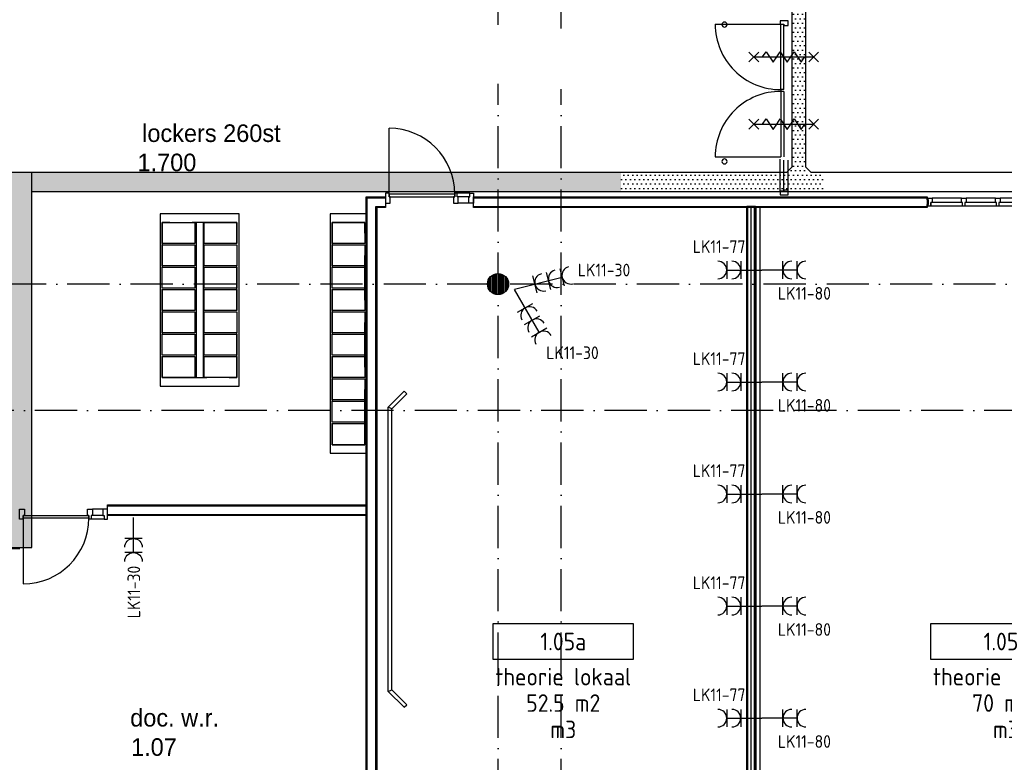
# Model space of a CAD drawing. Header units: millimetres. Extents: x 84333 to 241285, y -2244 to 84291.
# Tile 61 of 74: x 190715 to 204718, y 43775 to 54336. Entities that reach past the tile are written whole.
import ezdxf
from ezdxf.enums import TextEntityAlignment as Align

# ---------------------------------------------------------------- set-up
doc = ezdxf.new("R2010")
doc.units = ezdxf.units.MM
doc.header["$LTSCALE"] = 100
doc.linetypes.add('DASHDOT', pattern=[9, 6, -1.5, 0, -1.5])
doc.linetypes.add('HIDDEN', pattern=[9.525, 6.35, -3.175])
doc.layers.get('0').update_dxf_attribs({"linetype": 'CONTINUOUS'})
for name, color, linetype in [('AFDELING', 4, 'CONTINUOUS'), ('AL$1----_ALGEMEEN', 7, 'CONTINUOUS'), ('AL$2----_RENVOOI', 7, 'CONTINUOUS'), ('AL$7----_STRAMIEN', 1, 'DASHDOT'), ('AL22----_BINNENWAND', 7, 'CONTINUOUS'), ('AL28----_KONSTRUKTIE', 3, 'CONTINUOUS'), ('AL32----_BINNENKOZ', 7, 'CONTINUOUS'), ('AL32----_DRAAIR', 7, 'CONTINUOUS'), ('AL32----_DRAAIRICHTING', 1, 'CONTINUOUS'), ('AL65----_BEVEILIGING', 7, 'CONTINUOUS'), ('ALXAA---_GEWBETON', 12, 'CONTINUOUS'), ('BOUW', 8, 'CONTINUOUS'), ('EB62203-_ATTRIB', 2, 'CONTINUOUS'), ('EL61303-_WANDGOOT', 3, 'CONTINUOUS'), ('EL62203-_KRACHT-WCD230', 3, 'CONTINUOUS'), ('EL6441--_DATACOM', 3, 'CONTINUOUS'), ('FL82----', 7, 'CONTINUOUS'), ('GEBOUWLABEL', 4, 'CONTINUOUS'), ('INHOUD', 7, 'CONTINUOUS'), ('KABELGGOOT1', 8, 'CONTINUOUS'), ('OMSCHRIJVING', 7, 'CONTINUOUS'), ('OPPERVLAK', 7, 'CONTINUOUS'), ('VOLGNUMMER', 7, 'CONTINUOUS')]:
    doc.layers.add(name, color=color, linetype=linetype)
doc.styles.add('1_8', font='ISO', dxfattribs={"height": 1.8})
doc.styles.add('2_0', font='iso', dxfattribs={"height": 200})
doc.styles.add('BURO-025', font='BUROFONT.shx', dxfattribs={"height": 250})
doc.styles.add('NORATT', font='isocp.shx')
doc.styles.get("Standard").update_dxf_attribs({"font": 'iso.shx'})
doc.styles.add('TECHNIC', font='technic_.ttf')
pattern_1 = [(8e-14, (39793.956, 199192.7), (31.75, 63.5), [0, -63.5])]

# ---------------------------------------------------------------- blocks, each defined once
blk = doc.blocks.new('BLK-BORD')
at = {"layer": 'FL82----'}
for points in [[(-2247, -227), (-2021, 0), (2021, 0), (2247, -227)], [(-2021, 0), (-2000, -50)], [(2000, -50), (2021, 0)], [(-2212, -262), (-2000, -50), (2000, -50), (2212, -262)], [(-2247, -227), (-2212, -262)], [(2212, -262), (2247, -227)]]:
    blk.add_lwpolyline(points, dxfattribs=at)
blk = doc.blocks.new('ES3W2A')
for p, q in [((1.25, 2), (-1.25, 2)), ((0, 2), (0, -3)), ((1.25, 0), (-1.25, 0))]:
    blk.add_line(p, q)
for centre in [(0, 3.25), (0, 1.25)]:
    blk.add_arc(centre, 1.25, 180, 0)
at = {"style": '1_8'}
for tag, flags, p in [('VERMOGEN', 9, (-2.5, 5)), ('GROEP', 8, (0, 5)), ('SCHAK', 8, (2.5, 5)), ('GELIJK', 9, (5, 5)), ('TAL', 8, (2.5, 5)), ('KAST', 9, (7, 5))]:
    blk.add_attdef(tag, text='', height=1.8, rotation=90, dxfattribs=dict(at, flags=flags)).set_placement(p, align=Align.MIDDLE_CENTER)
at = {"style": '1_8', "width": 0.7, "flags": 8}
blk.add_attdef('DOEL', text='', height=1.8, rotation=90, dxfattribs=at).set_placement((-2.5, 5), align=Align.MIDDLE_LEFT)
at = {"style": '1_8', "flags": 9}
blk.add_attdef('M_CODE', text='', height=1.8, dxfattribs=at).set_placement((0, 0), align=Align.MIDDLE_CENTER)
blk = doc.blocks.new('EH100000')
at = {"linetype": 'ByBlock'}
for p, q in [((1, 0.5), (0, 0.5)), ((1, 0.5, 1), (0, 0.5, 1)), ((0, -0.5, 1), (1, -0.5, 1)), ((1, -0.5), (0, -0.5))]:
    blk.add_line(p, q, dxfattribs=at)
at = {"linetype": 'ByBlock', "invisible_edges": 15}
for points in [[(1, -0.5), (0, -0.5), (0, 0.5), (1, 0.5)], [(0, 0.5), (1, 0.5), (1, 0.5, 1), (0, 0.5, 1)], [(0, -0.5, 1), (1, -0.5, 1), (1, -0.5), (0, -0.5)]]:
    blk.add_3dface(points, dxfattribs=at)
at = {"linetype": 'ByBlock', "style": '2_0', "flags": 8}
blk.add_attdef('FUNCTIE', text='', height=0.5, dxfattribs=at).set_placement((0.5, 0), align=Align.MIDDLE)
at = {"linetype": 'ByBlock', "flags": 9}
blk.add_attdef('SCHOT', text='', height=0.5, dxfattribs=at).set_placement((0.5, 0), align=Align.MIDDLE)
blk = doc.blocks.new('ES3W3A')
at = {"color": 0}
for p, q in [((1.25, 4), (-1.25, 4)), ((1.25, 4), (-1.25, 4)), ((1.25, 4), (-1.25, 4)), ((1.25, 4), (-1.25, 4)), ((0, 4), (0, -3)), ((0, 4), (0, -3)), ((0, 4), (0, -3)), ((0, 4), (0, -3)), ((1.25, 2), (-1.25, 2)), ((1.25, 2), (-1.25, 2)), ((1.25, 2), (-1.25, 2)), ((1.25, 2), (-1.25, 2)), ((1.25, 0), (-1.25, 0)), ((1.25, 0), (-1.25, 0)), ((1.25, 0), (-1.25, 0)), ((1.25, 0), (-1.25, 0))]:
    blk.add_line(p, q, dxfattribs=at)
for centre in [(0, 5.25), (0, 5.25), (0, 5.25), (0, 5.25), (0, 3.25), (0, 3.25), (0, 3.25), (0, 3.25), (0, 1.25), (0, 1.25), (0, 1.25), (0, 1.25)]:
    blk.add_arc(centre, 1.25, 180, 0, dxfattribs=at)
for tag, style, flags, p in [('VERMOGEN', 'NORATT', 9, (-2.5, 6.5)), ('VERMOGEN', '1_8', 9, (-2.5, 6.5)), ('VERMOGEN', 'NORATT', 9, (-2.5, 6.5)), ('GROEP', 'NORATT', 8, (0, 7)), ('GROEP', '1_8', 8, (0, 7)), ('GROEP', 'NORATT', 8, (0, 7)), ('KAST', 'NORATT', 9, (2.5, 6.5)), ('KAST', '1_8', 9, (2.5, 6.5)), ('KAST', 'NORATT', 9, (2.5, 6.5))]:
    blk.add_attdef(tag, text='', height=1.8, rotation=90, dxfattribs=dict(at, style=style, flags=flags)).set_placement(p, align=Align.MIDDLE)
at = {"style": 'NORATT', "flags": 9}
blk.add_attdef('GELIJK', text='', height=1.8, rotation=90, dxfattribs=at).set_placement((5, 7), align=Align.MIDDLE_CENTER)
blk.add_attdef('GELIJK', text='', height=1.8, rotation=90, dxfattribs=at).set_placement((5, 7), align=Align.MIDDLE_CENTER)
at = {"color": 0, "width": 0.7, "flags": 8}
for tag, style, p in [('SCHAK', 'NORATT', (2.5, 6.625)), ('SCHAK', '1_8', (2.5, 6.625)), ('SCHAK', 'NORATT', (2.5, 6.625)), ('TAL', 'NORATT', (1.5, -1.5)), ('TAL', '1_8', (1.5, -1.5)), ('TAL', 'NORATT', (1.5, -1.5))]:
    blk.add_attdef(tag, text='', height=1.8, rotation=90, dxfattribs=dict(at, style=style)).set_placement(p, align=Align.MIDDLE)
for style in ['NORATT', '1_8', 'NORATT']:
    blk.add_attdef('DOEL', text='', height=1.8, rotation=90, dxfattribs=dict(at, style=style)).set_placement((-2.75, -2.25), align=Align.MIDDLE_LEFT)
at = {"style": 'NORATT', "flags": 9}
blk.add_attdef('M_CODE', text='', height=1.8, dxfattribs=at).set_placement((0, 0), align=Align.MIDDLE_CENTER)
blk.add_attdef('M_CODE', text='', height=1.8, dxfattribs=at).set_placement((0, 0), align=Align.MIDDLE_CENTER)
blk = doc.blocks.new('GEBOUWLABEL')
at = {"layer": 'VOLGNUMMER'}
blk.add_lwpolyline([(-4, -1), (4, -1), (4, 1), (-4, 1)], close=True, dxfattribs=at)
at = {"color": 0, "linetype": 'ByBlock', "flags": 1}
for tag, p in [('OPPERVLAKTESOORT', (0.5, 8)), ('TERREIN', (0.5, 6.5)), ('GEBOUW', (0.5, 5)), ('GEBRUIKSFUNCTIE', (0.5, 3.5)), ('BOUWLAAG', (0.5, 2)), ('HOOGTE', (0, -6.5)), ('RUIMTEFUNCTIE', (0, -8))]:
    blk.add_attdef(tag, text='', height=1, dxfattribs=at).set_placement(p, align=Align.MIDDLE_CENTER)
at = {"layer": 'INHOUD', "color": 0, "linetype": 'ByBlock'}
blk.add_attdef('INHOUD', text='', height=1, dxfattribs=at).set_placement((0, -5), align=Align.MIDDLE_CENTER)
at = {"layer": 'OMSCHRIJVING', "color": 0, "linetype": 'ByBlock'}
blk.add_attdef('OMSCHRIJVING', text='', height=1, dxfattribs=at).set_placement((0, -2), align=Align.MIDDLE_CENTER)
at = {"layer": 'OPPERVLAK', "color": 0, "linetype": 'ByBlock'}
blk.add_attdef('OPPERVLAK', text='', height=1, dxfattribs=at).set_placement((0, -3.5), align=Align.MIDDLE_CENTER)
at = {"layer": 'VOLGNUMMER', "color": 0, "linetype": 'ByBlock'}
blk.add_attdef('VOLGNUMMER', text='', height=1, dxfattribs=at).set_placement((0, 0), align=Align.MIDDLE_CENTER)
blk = doc.blocks.new('A$C13e6995e')
at = {"layer": 'KABELGGOOT1'}
h = blk.add_hatch(dxfattribs=at)
h.set_pattern_fill('DOTS', color=256, scale=40, style=0)
h.set_pattern_definition(pattern_1)
h.paths.add_polyline_path([(117561, 60006), (117361, 60006), (117361, 57331), (117561, 57331)])
h.paths.add_polyline_path([(117561, 57331), (117361, 57331), (117361, 54515), (117561, 54515)])
h = blk.add_hatch(dxfattribs=at)
h.set_pattern_fill('DOTS', color=256, scale=40, style=0)
h.set_pattern_definition(pattern_1)
h.paths.add_polyline_path([(117193, 54406), (114934, 54406), (114934, 54136), (117193, 54136)])
h.paths.add_polyline_path([(117801, 54406), (117636, 54406), (117561, 54481), (117561, 54515), (117361, 54515), (117361, 54481), (117286, 54406), (117193, 54406), (117193, 54136), (117801, 54136)])
h = blk.add_hatch(dxfattribs=at)
h.set_pattern_fill('DOTS', color=256, scale=40, style=0)
h.set_pattern_definition(pattern_1)
h.paths.add_polyline_path([(97665, 44809), (97740, 44884), (100013, 44884), (100013, 45284), (97739, 45284), (97665, 45359), (97665, 53930), (97739, 54005), (106079, 54005), (106154, 53930), (106154, 49547), (106079, 49472), (104732, 49472), (104732, 49072), (106554, 49072), (106555, 54406), (97265, 54406), (97265, 38306), (97196, 38231), (93788, 38231), (93788, 37831), (97665, 37831)])
h = blk.add_hatch(dxfattribs=at)
h.set_pattern_fill('DOTS', color=256, scale=40, style=0)
h.set_pattern_definition(pattern_1)
h.paths.add_polyline_path([(110052, 54406), (106555, 54406), (106555, 54136), (110052, 54136)])
h.paths.add_polyline_path([(114934, 54406), (110052, 54406), (110052, 54136), (114934, 54136)])
at = {"layer": 'AL$1----_ALGEMEEN', "color": 8}
for p, q in [((109502, 53818), (108378, 53818)), ((108378, 53818), (108378, 51370)), ((109502, 51370), (109502, 53818)), ((111310, 53818), (110798, 53818)), ((110798, 53818), (110798, 50536)), ((111310, 50416), (111310, 53818)), ((108408, 53398), (108408, 53698)), ((108408, 53698), (108872, 53698)), ((108872, 53698), (108872, 53398)), ((108890, 53698), (108890, 51490)), ((108990, 53698), (108990, 51490)), ((109008, 53398), (109008, 53698)), ((109008, 53698), (109472, 53698)), ((109472, 53698), (109472, 53398)), ((110828, 53698), (111292, 53698)), ((110828, 53398), (110828, 53698)), ((111292, 53698), (111292, 53398)), ((108872, 53398), (108408, 53398)), ((108408, 53080), (108408, 53380)), ((108408, 53380), (108872, 53380)), ((108872, 53380), (108872, 53080)), ((109472, 53398), (109008, 53398)), ((109008, 53080), (109008, 53380)), ((109008, 53380), (109472, 53380)), ((109472, 53380), (109472, 53080)), ((111292, 53398), (110828, 53398)), ((110828, 53380), (111292, 53380)), ((110828, 53080), (110828, 53380)), ((111292, 53380), (111292, 53080)), ((108872, 53080), (108408, 53080)), ((109472, 53080), (109008, 53080)), ((111292, 53080), (110828, 53080)), ((108408, 52762), (108408, 53062)), ((108408, 53062), (108872, 53062)), ((108872, 53062), (108872, 52762)), ((109008, 52762), (109008, 53062)), ((109008, 53062), (109472, 53062)), ((109472, 53062), (109472, 52762)), ((110828, 53062), (111292, 53062)), ((110828, 52762), (110828, 53062)), ((111292, 53062), (111292, 52762)), ((108872, 52762), (108408, 52762)), ((108408, 52444), (108408, 52744)), ((108408, 52744), (108872, 52744)), ((108872, 52744), (108872, 52444)), ((109472, 52762), (109008, 52762)), ((109008, 52444), (109008, 52744)), ((109008, 52744), (109472, 52744)), ((109472, 52744), (109472, 52444)), ((111292, 52762), (110828, 52762)), ((110828, 52744), (111292, 52744)), ((110828, 52444), (110828, 52744)), ((111292, 52744), (111292, 52444)), ((108872, 52444), (108408, 52444)), ((108408, 52126), (108408, 52426)), ((108408, 52426), (108872, 52426)), ((108872, 52426), (108872, 52126)), ((109472, 52444), (109008, 52444)), ((109008, 52126), (109008, 52426)), ((109008, 52426), (109472, 52426)), ((109472, 52426), (109472, 52126)), ((111292, 52444), (110828, 52444)), ((110828, 52426), (111292, 52426)), ((110828, 52126), (110828, 52426)), ((111292, 52426), (111292, 52126)), ((108872, 52126), (108408, 52126)), ((108408, 51808), (108408, 52108)), ((108408, 52108), (108872, 52108)), ((108872, 52108), (108872, 51808)), ((109472, 52126), (109008, 52126)), ((109008, 51808), (109008, 52108)), ((109008, 52108), (109472, 52108)), ((109472, 52108), (109472, 51808)), ((111292, 52126), (110828, 52126)), ((110828, 52108), (111292, 52108)), ((110828, 51808), (110828, 52108)), ((111292, 52108), (111292, 51808)), ((108872, 51808), (108408, 51808)), ((108408, 51490), (108408, 51790)), ((108408, 51790), (108872, 51790)), ((108872, 51790), (108872, 51490)), ((109472, 51808), (109008, 51808)), ((109008, 51490), (109008, 51790)), ((109008, 51790), (109472, 51790)), ((109472, 51790), (109472, 51490)), ((111292, 51808), (110828, 51808)), ((110828, 51790), (111292, 51790)), ((110828, 51490), (110828, 51790)), ((111292, 51790), (111292, 51490)), ((108872, 51490), (108408, 51490)), ((109472, 51490), (109008, 51490)), ((111292, 51490), (110828, 51490)), ((110828, 51472), (111292, 51472)), ((110828, 51172), (110828, 51472)), ((111292, 51472), (111292, 51172)), ((108378, 51370), (109502, 51370)), ((111292, 51172), (110828, 51172)), ((110828, 51154), (111292, 51154)), ((110828, 50854), (110828, 51154)), ((111292, 51154), (111292, 50854)), ((111292, 50854), (110828, 50854)), ((110828, 50836), (111292, 50836)), ((110828, 50536), (110828, 50836)), ((111292, 50836), (111292, 50536)), ((110798, 50536), (110798, 50416)), ((110798, 50416), (111007, 50416)), ((111292, 50536), (110828, 50536)), ((111007, 50416), (111310, 50416))]:
    blk.add_line(p, q, dxfattribs=at)
at = {"layer": 'AL$1----_ALGEMEEN', "color": 8, "linetype": 'HIDDEN'}
for p, q in [((109472, 53698), (108408, 53698)), ((108408, 53698), (108408, 51490)), ((109472, 51490), (109472, 53698)), ((111292, 53698), (110828, 53698)), ((110828, 53698), (110828, 50686)), ((111292, 50686), (111292, 53698)), ((108408, 51490), (109472, 51490)), ((110828, 50686), (110828, 50536)), ((111292, 50536), (111292, 50686)), ((110828, 50536), (111292, 50536))]:
    blk.add_line(p, q, dxfattribs=at)
at = {"layer": 'AL$2----_RENVOOI', "color": 8, "linetype": 'Continuous'}
for centre, start, end in [((116406, 56510), 0, 180), ((116406, 56510), 180, 0), ((116406, 54564), 0, 180), ((116406, 54564), 180, 0)]:
    blk.add_arc(centre, 36, start, end, dxfattribs=at)
at = {"layer": 'AL$7----_STRAMIEN', "color": 1}
for p, q in [((152664, 52820), (49978, 52820)), ((152204, 51020), (4612, 51020))]:
    blk.add_line(p, q, dxfattribs=at)
for points in [[(114085, 56456), (114085, 79257)], [(113185, 56506), (113185, 62284)], [(113185, 42766), (113185, 55667)], [(114085, 42766), (114085, 55593)]]:
    blk.add_lwpolyline(points, dxfattribs=at)
at = {"layer": 'AL22----_BINNENWAND', "color": 8}
for p, q in [((111310, 43910), (111310, 54060)), ((111310, 54060), (111585, 54060)), ((111585, 54060), (111585, 53910)), ((112836, 54060), (119290, 54060)), ((112836, 53910), (112836, 54060)), ((119290, 54060), (119290, 53910)), ((111585, 53910), (111460, 53910)), ((111460, 53910), (111460, 43910)), ((119290, 53910), (112836, 53910)), ((107633, 49680), (111310, 49680)), ((107633, 49530), (107633, 49680)), ((111310, 49680), (111310, 49530)), ((111310, 49530), (107633, 49530))]:
    blk.add_line(p, q, dxfattribs=at)
at = {"layer": 'AL22----_BINNENWAND', "color": 8, "linetype": 'Continuous'}
for p, q in [((111325, 43910), (111325, 54045)), ((111325, 54045), (111585, 54045)), ((111445, 43910), (111445, 53925)), ((111445, 53925), (111585, 53925)), ((112836, 54045), (119290, 54045)), ((112836, 53925), (119290, 53925)), ((107633, 49665), (111310, 49665)), ((107633, 49545), (111310, 49545))]:
    blk.add_line(p, q, dxfattribs=at)
at = {"layer": 'AL22----_BINNENWAND', "color": 8}
blk.add_lwpolyline([(116722, 44010), (116722, 53927), (116847, 53927), (116847, 44010)], close=True, dxfattribs=at)
for points in [[(116737, 44010), (116737, 53927)], [(116785, 44010), (116785, 53927)], [(116832, 44010), (116832, 53927)]]:
    blk.add_lwpolyline(points, dxfattribs=at)
at = {"layer": 'AL28----_KONSTRUKTIE', "color": 8}
blk.add_circle((113185, 52820), 150, dxfattribs=at)
at = {"layer": 'AL32----_BINNENKOZ', "color": 8}
for p, q in [((117197, 56565), (117197, 56515)), ((117248, 56565), (117197, 56565)), ((117197, 56565), (117197, 56515)), ((117197, 56515), (117248, 56515)), ((117208, 55585), (117208, 56515)), ((117311, 56565), (117248, 56565)), ((117248, 56565), (117248, 56565)), ((117248, 56515), (117248, 56498)), ((117248, 55585), (117248, 56515)), ((117248, 56498), (117311, 56498)), ((117311, 56498), (117311, 56565)), ((117248, 55585), (117208, 55585)), ((117208, 55585), (117208, 55560)), ((117248, 55560), (117208, 55560)), ((117208, 55560), (117208, 54630)), ((117248, 55560), (117248, 54630)), ((117197, 54140), (117197, 54598)), ((117248, 54157), (117248, 54580)), ((117311, 54157), (117311, 54580)), ((111635, 54112), (111585, 54112)), ((111585, 54112), (111585, 53973)), ((111635, 54061), (111635, 54112)), ((112569, 54101), (111635, 54101)), ((111635, 54101), (111635, 54061)), ((111652, 54061), (111635, 54061)), ((111635, 54061), (112569, 54061)), ((111652, 53973), (111652, 54061)), ((112569, 54061), (112552, 54061)), ((112552, 54061), (112552, 53973)), ((112602, 54112), (112569, 54112)), ((112569, 54112), (112569, 54061)), ((112602, 54112), (112569, 54112)), ((112569, 54061), (112569, 54101)), ((112786, 54112), (112602, 54112)), ((112602, 54061), (112602, 54112)), ((112619, 54061), (112602, 54061)), ((112769, 54061), (112619, 54061)), ((112619, 53973), (112619, 54061)), ((112769, 54061), (112786, 54061)), ((112769, 53973), (112769, 54061)), ((112786, 54061), (112786, 54112)), ((112786, 54112), (112836, 54112)), ((112836, 54112), (112836, 53973)), ((117248, 54140), (117197, 54140)), ((117197, 54140), (117197, 54090)), ((117197, 54090), (117311, 54090)), ((117311, 54157), (117248, 54157)), ((117248, 54157), (117248, 54140)), ((117311, 54090), (117311, 54157)), ((111585, 53973), (111652, 53973)), ((112552, 53973), (112619, 53973)), ((112769, 53973), (112619, 53973)), ((112836, 53973), (112769, 53973)), ((119290, 54020), (119290, 54042)), ((119290, 54042), (119357, 54042)), ((119306, 54020), (119290, 54020)), ((119290, 53928), (119290, 53953)), ((119290, 53953), (119306, 53953)), ((119340, 53928), (119290, 53928)), ((119306, 53953), (119306, 54020)), ((119340, 53928), (119340, 53979)), ((119357, 53979), (119340, 53979)), ((119340, 53979), (119340, 53928)), ((119791, 53928), (119340, 53928)), ((119774, 54042), (119357, 54042)), ((119357, 54042), (119357, 53979)), ((119774, 53979), (119357, 53979)), ((119774, 53979), (119774, 54042)), ((119774, 54042), (119841, 54042)), ((119791, 53979), (119774, 53979)), ((119791, 53928), (119791, 53979)), ((119824, 53928), (119791, 53928)), ((119841, 53979), (119824, 53979)), ((119824, 53979), (119824, 53928)), ((120275, 53928), (119824, 53928)), ((120258, 54042), (119841, 54042)), ((120258, 54042), (119841, 54042)), ((119841, 54042), (119841, 53979)), ((120258, 53979), (119841, 53979)), ((120258, 53979), (120258, 54042)), ((120258, 54042), (120325, 54042)), ((120275, 53979), (120258, 53979)), ((120275, 53928), (120275, 53979)), ((120308, 53928), (120275, 53928)), ((120325, 53979), (120308, 53979)), ((120308, 53979), (120308, 53928)), ((120759, 53928), (120308, 53928)), ((120325, 54042), (120325, 53979)), ((120742, 54042), (120325, 54042)), ((120742, 54042), (120325, 54042)), ((120742, 53979), (120325, 53979)), ((106382, 49479), (106382, 49618)), ((106382, 49618), (106449, 49618)), ((106449, 49618), (106449, 49530)), ((107349, 49530), (107349, 49618)), ((107349, 49618), (107416, 49618)), ((107566, 49618), (107416, 49618)), ((107416, 49618), (107416, 49530)), ((107633, 49618), (107566, 49618)), ((107566, 49618), (107566, 49530)), ((107633, 49479), (107633, 49618)), ((106432, 49479), (106382, 49479)), ((106449, 49530), (106432, 49530)), ((106432, 49530), (106432, 49479)), ((106432, 49490), (106432, 49530)), ((106432, 49530), (107366, 49530)), ((107366, 49490), (106432, 49490)), ((107366, 49530), (107349, 49530)), ((107366, 49479), (107366, 49530)), ((107366, 49530), (107366, 49490)), ((107399, 49479), (107366, 49479)), ((107399, 49479), (107366, 49479)), ((107416, 49530), (107399, 49530)), ((107399, 49530), (107399, 49479)), ((107583, 49479), (107399, 49479)), ((107566, 49530), (107416, 49530)), ((107566, 49530), (107583, 49530)), ((107583, 49530), (107583, 49479)), ((107583, 49479), (107633, 49479))]:
    blk.add_line(p, q, dxfattribs=at)
at = {"layer": 'AL32----_DRAAIR', "color": 8}
for p, q in [((116274, 56515), (117208, 56515)), ((116274, 54630), (117208, 54630))]:
    blk.add_line(p, q, dxfattribs=at)
for centre, start, end in [((117205, 56516), 180.0361, 270.2098), ((117205, 54629), 89.7902, 179.9639)]:
    blk.add_arc(centre, 931, start, end, dxfattribs=at)
at = {"layer": 'AL32----_DRAAIRICHTING', "color": 8}
for p, q in [((111635, 54101), (111635, 55035)), ((106432, 49490), (106432, 48556))]:
    blk.add_line(p, q, dxfattribs=at)
for centre, start, end in [((111635, 54101), 0, 90), ((106432, 49490), 270, 0)]:
    blk.add_arc(centre, 934, start, end, dxfattribs=at)
at = {"layer": 'AL65----_BEVEILIGING', "color": 8, "linetype": 'Continuous'}
for p, q in [((116753, 56120), (116893, 55980)), ((116753, 55980), (116893, 56120)), ((116823, 56050), (117673, 56050)), ((116948, 56050), (116998, 56125)), ((116998, 56125), (117098, 55975)), ((117098, 55975), (117148, 56050)), ((117148, 56050), (117198, 56125)), ((117198, 56125), (117298, 55975)), ((117298, 55975), (117348, 56050)), ((117348, 56050), (117398, 56125)), ((117398, 56125), (117498, 55975)), ((117498, 55975), (117548, 56050)), ((117603, 56120), (117743, 55980)), ((117603, 55980), (117743, 56120)), ((116948, 55095), (116998, 55170)), ((116998, 55170), (117098, 55020)), ((117148, 55095), (117198, 55170)), ((117198, 55170), (117298, 55020)), ((117348, 55095), (117398, 55170)), ((117398, 55170), (117498, 55020)), ((116753, 55165), (116893, 55025)), ((116753, 55025), (116893, 55165)), ((116823, 55095), (117673, 55095)), ((117098, 55020), (117148, 55095)), ((117298, 55020), (117348, 55095)), ((117498, 55020), (117548, 55095)), ((117603, 55165), (117743, 55025)), ((117603, 55025), (117743, 55165))]:
    blk.add_line(p, q, dxfattribs=at)
at = {"layer": 'ALXAA---_GEWBETON', "color": 8}
for p, q in [((113085, 52708), (113085, 52932)), ((113105, 52693), (113105, 52947)), ((113125, 52683), (113125, 52958)), ((113145, 52675), (113145, 52965)), ((113165, 52671), (113165, 52969)), ((113185, 52670), (113185, 52970)), ((113205, 52671), (113205, 52969)), ((113225, 52675), (113225, 52965)), ((113245, 52683), (113245, 52958)), ((113265, 52693), (113265, 52947)), ((113285, 52708), (113285, 52932)), ((113045, 52766), (113045, 52874)), ((113065, 52730), (113065, 52910)), ((113305, 52730), (113305, 52910)), ((113325, 52766), (113325, 52874))]:
    blk.add_line(p, q, dxfattribs=at)
at = {"layer": 'KABELGGOOT1'}
for p, q in [((117561, 54481, 2750), (117561, 71401, 2750)), ((117361, 71126, 2750), (117361, 54481, 2750)), ((117361, 54481, 2750), (117286, 54406, 2750)), ((117636, 54406, 2750), (117561, 54481, 2750)), ((106555, 54406, 2750), (97166, 54406, 2750)), ((106554, 49072, 2750), (106555, 54406, 2750)), ((117286, 54406, 2750), (106555, 54406, 2750)), ((127913, 54406, 2750), (117636, 54406, 2750)), ((106555, 54136, 2750), (128258, 54136, 2750)), ((104732, 49072, 2750), (106554, 49072, 2750)), ((106068, 49061), (106383, 49061))]:
    blk.add_line(p, q, dxfattribs=at)
at = {"layer": 'GEBOUWLABEL', "color": 8, "xscale": 250, "yscale": 250, "zscale": 250}
for p, values in [((114113, 47737), {'VOLGNUMMER': '1.05a', 'OMSCHRIJVING': 'theorie lokaal', 'OPPERVLAK': '52.5 m2', 'INHOUD': 'm3'}), ((120337, 47737), {'VOLGNUMMER': '1.05', 'OMSCHRIJVING': 'theorie lokaal', 'OPPERVLAK': '70 m2', 'INHOUD': ' m3'})]:
    blk.add_blockref('GEBOUWLABEL', p, dxfattribs=at).add_auto_attribs(values)
at = {"layer": 'AFDELING', "color": 8, "style": 'TECHNIC'}
for p in [(92219, 54468), (58038, 41625), (88108, 41444)]:
    blk.add_attdef('VIDE', text='', height=500, dxfattribs=at).set_placement(p, align=Align.CENTER)
blk.add_attdef('VIDE', text='', height=500, rotation=90, dxfattribs=at).set_placement((75129, 25766), align=Align.CENTER)
at = {"layer": 'BOUW', "style": 'BURO-025'}
for s, p in [('lockers 260st', (108124, 54841)), ('1.700', (108058, 54425)), ('doc. w.r.', (107954, 46528)), ('1.07', (107966, 46111))]:
    blk.add_text(s, height=250, dxfattribs=at).set_placement(p)

msp = doc.modelspace()

# ---------------------------------------------------------------- block references
at = {"layer": 'EL61303-_WANDGOOT', "xscale": 9839.154813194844, "yscale": 65, "zscale": 170, "rotation": 270}
msp.add_blockref('EH100000', (201215, 51675, 900), dxfattribs=at)
at = {"layer": 'EL62203-_KRACHT-WCD230'}
ref = msp.add_blockref('ES3W2A', (200970, 50776, 1500), dxfattribs=dict(at, xscale=100, yscale=100, zscale=100, rotation=90))
ref.add_attrib('GROEP', 'LK11-77', dxfattribs={"layer": 'EB62203-_ATTRIB', "color": 1, "height": 180, "style": 'NORATT', "flags": 8}).set_placement((200288, 51109), align=Align.MIDDLE_LEFT)
ref = msp.add_blockref('ES3W3A', (198044, 50571), dxfattribs=dict(at, xscale=100.0000000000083, yscale=100.0000000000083, zscale=100.0000000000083, rotation=284.3578936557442))
ref.add_attrib('GROEP', 'LK11-30', dxfattribs={"layer": 'EB62203-_ATTRIB', "color": 1, "height": 180, "style": 'NORATT', "flags": 8}).set_placement((199026, 50776), align=Align.MIDDLE)
ref = msp.add_blockref('ES3W2A', (201570, 50776, 1500), dxfattribs=dict(at, xscale=100, yscale=100, zscale=100, rotation=270))
ref.add_attrib('GROEP', 'LK11-80', dxfattribs={"layer": 'EB62203-_ATTRIB', "color": 1, "height": 180, "style": 'NORATT', "flags": 8}).set_placement((202253, 50444), align=Align.MIDDLE_RIGHT)
ref = msp.add_blockref('ES3W3A', (197903, 50237), dxfattribs=dict(at, xscale=99.999999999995, yscale=99.999999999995, zscale=99.999999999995, rotation=210.0144281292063))
ref.add_attrib('GROEP', 'LK11-30', dxfattribs={"layer": 'EB62203-_ATTRIB', "color": 1, "height": 180, "style": 'NORATT', "flags": 8}).set_placement((198577, 49600), align=Align.MIDDLE)
ref = msp.add_blockref('ES3W2A', (200970, 49183, 1500), dxfattribs=dict(at, xscale=100, yscale=100, zscale=100, rotation=90))
ref.add_attrib('GROEP', 'LK11-77', dxfattribs={"layer": 'EB62203-_ATTRIB', "color": 1, "height": 180, "style": 'NORATT', "flags": 8}).set_placement((200288, 49515, 1500), align=Align.MIDDLE_LEFT)
ref = msp.add_blockref('ES3W2A', (201570, 49183, 1500), dxfattribs=dict(at, xscale=100, yscale=100, zscale=100, rotation=270))
ref.add_attrib('GROEP', 'LK11-80', dxfattribs={"layer": 'EB62203-_ATTRIB', "color": 1, "height": 180, "style": 'NORATT', "flags": 8}).set_placement((202253, 48851, 1500), align=Align.MIDDLE_RIGHT)
ref = msp.add_blockref('ES3W2A', (200970, 47590, 1500), dxfattribs=dict(at, xscale=100, yscale=100, zscale=100, rotation=90))
ref.add_attrib('GROEP', 'LK11-77', dxfattribs={"layer": 'EB62203-_ATTRIB', "color": 1, "height": 180, "style": 'NORATT', "flags": 8}).set_placement((200288, 47922, 1500), align=Align.MIDDLE_LEFT)
ref = msp.add_blockref('ES3W2A', (201570, 47590, 1500), dxfattribs=dict(at, xscale=100, yscale=100, zscale=100, rotation=270))
ref.add_attrib('GROEP', 'LK11-80', dxfattribs={"layer": 'EB62203-_ATTRIB', "color": 1, "height": 180, "style": 'NORATT', "flags": 8}).set_placement((202253, 47258, 1500), align=Align.MIDDLE_RIGHT)
ref = msp.add_blockref('ES3W2A', (192334, 46958), dxfattribs=dict(at, xscale=-100, yscale=100, zscale=100, rotation=180))
ref.add_attrib('GROEP', 'LK11-30', dxfattribs={"layer": 'EB62203-_ATTRIB', "color": 1, "height": 180, "rotation": 90, "style": '1_8', "flags": 8}).set_placement((192339, 45824), align=Align.MIDDLE_LEFT)
ref = msp.add_blockref('ES3W2A', (200970, 45997, 1500), dxfattribs=dict(at, xscale=100, yscale=100, zscale=100, rotation=90))
ref.add_attrib('GROEP', 'LK11-77', dxfattribs={"layer": 'EB62203-_ATTRIB', "color": 1, "height": 180, "style": 'NORATT', "flags": 8}).set_placement((200288, 46329, 1500), align=Align.MIDDLE_LEFT)
ref = msp.add_blockref('ES3W2A', (201570, 45997, 1500), dxfattribs=dict(at, xscale=100, yscale=100, zscale=100, rotation=270))
ref.add_attrib('GROEP', 'LK11-80', dxfattribs={"layer": 'EB62203-_ATTRIB', "color": 1, "height": 180, "style": 'NORATT', "flags": 8}).set_placement((202253, 45664, 1500), align=Align.MIDDLE_RIGHT)
ref = msp.add_blockref('ES3W2A', (200970, 44403, 1500), dxfattribs=dict(at, xscale=100, yscale=100, zscale=100, rotation=90))
ref.add_attrib('GROEP', 'LK11-77', dxfattribs={"layer": 'EB62203-_ATTRIB', "color": 1, "height": 180, "style": 'NORATT', "flags": 8}).set_placement((200288, 44735, 1500), align=Align.MIDDLE_LEFT)
ref = msp.add_blockref('ES3W2A', (201570, 44403, 1500), dxfattribs=dict(at, xscale=100, yscale=100, zscale=100, rotation=270))
ref.add_attrib('GROEP', 'LK11-80', dxfattribs={"layer": 'EB62203-_ATTRIB', "color": 1, "height": 180, "style": 'NORATT', "flags": 8}).set_placement((202253, 44071, 1500), align=Align.MIDDLE_RIGHT)
at = {"layer": 'EL6441--_DATACOM'}
msp.add_blockref('A$C13e6995e', (84333, -2244), dxfattribs=at)
at = {"layer": 'FL82----', "rotation": 90}
msp.add_blockref('BLK-BORD', (195957, 46804), dxfattribs=at)

doc.saveas('drawing.dxf')
